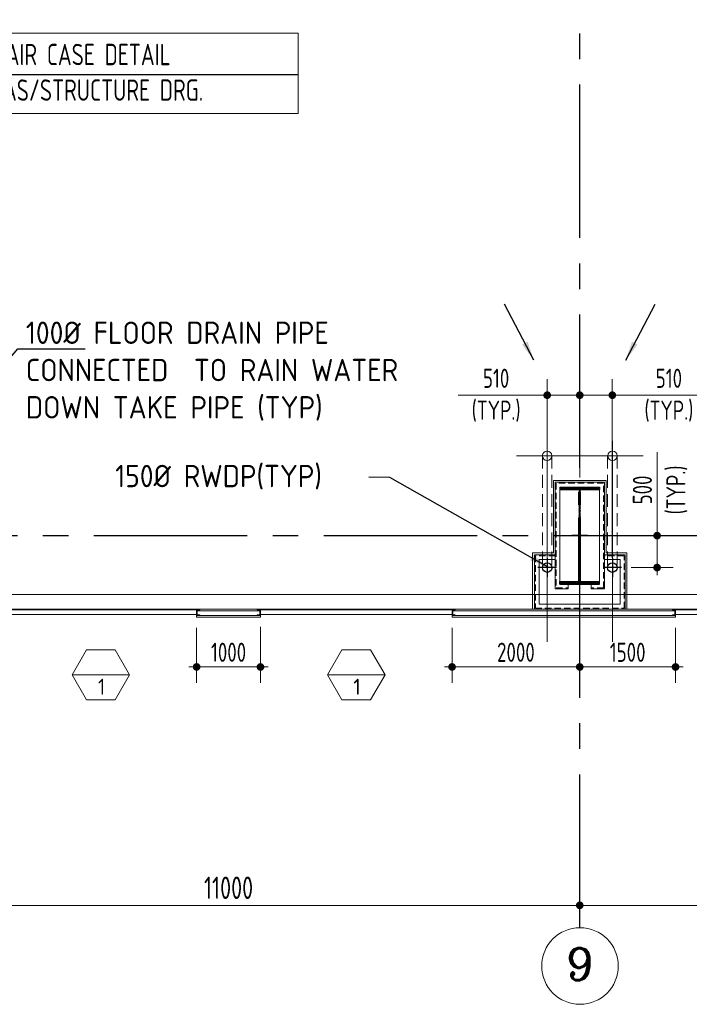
# Model space of a CAD drawing. Extents: x -287416 to 4934791, y -504132 to 1826789.
# Tile 182 of 256: x 536562 to 547049, y 156501 to 171918. Entities that reach past the tile are written whole.
import ezdxf
from ezdxf.enums import TextEntityAlignment as Align

# ---------------------------------------------------------------- set-up
doc = ezdxf.new("R2010")
doc.units = 0
doc.header["$LTSCALE"] = 800
doc.header["$MEASUREMENT"] = 0
for name, pattern in [('CENTER', [2, 1.25, -0.25, 0.25, -0.25]), ('CENTER2', [1.125, 0.75, -0.125, 0.125, -0.125]), ('DASHED', [0.75, 0.5, -0.25]), ('HIDDEN', [0.375, 0.25, -0.125])]:
    doc.linetypes.add(name, pattern=pattern)
doc.layers.get('0').update_dxf_attribs({"linetype": 'CONTINUOUS'})
doc.layers.get('DEFPOINTS').update_dxf_attribs({"linetype": 'CONTINUOUS'})
for name, color, linetype, lineweight in [('2CON', 1, 'CONTINUOUS', 13), ('A-WIN TAG', 3, 'CONTINUOUS', 13), ('CL LINE', 253, 'CONTINUOUS', 13), ('CLAD-1', 3, 'CONTINUOUS', 15), ('CLAD-2', 40, 'CONTINUOUS', 13), ('CONCRETE', 4, 'CONTINUOUS', 15), ('D', 2, 'CONTINUOUS', 15), ('DIM', 4, 'CONTINUOUS', 15), ('dimension line', 4, 'CONTINUOUS', 18), ('GIRDER', 11, 'CONTINUOUS', 9), ('GIRDER DOTTED', 9, 'DASHED', 5), ('LEADER', 4, 'CONTINUOUS', 15), ('STEEL', 6, 'CONTINUOUS', 15), ('T', 3, 'CONTINUOUS', 15), ('TEXT', 3, 'CONTINUOUS', 15), ('WIN', 31, 'CONTINUOUS', 13)]:
    doc.layers.add(name, color=color, linetype=linetype, lineweight=lineweight)
for name, color, linetype in [('CL', 2, 'CENTER2'), ('COL', 1, 'CENTER'), ('GRID', 8, 'CENTER'), ('RAINWATER', 2, 'CONTINUOUS')]:
    doc.layers.add(name, color=color, linetype=linetype)
doc.styles.add('nik', font='isocp.shx')
doc.styles.add('ROMANC', font='romanc')
doc.styles.add('ROMANS', font='ISO9.shx', dxfattribs={"width": 0.8})
doc.styles.add('S3', font='ROMANS1.SHX', dxfattribs={"width": 0.8})
doc.styles.get("Standard").update_dxf_attribs({"font": 'ISO9'})
doc.dimstyles.new('270-TA-100', dxfattribs={"dimscale": 150, "dimtxt": 400, "dimasz": 2, "dimexe": 0.75, "dimexo": 1, "dimgap": 1, "dimtad": 1, "dimdec": 0, "dimzin": 12, "dimdsep": 46, "dimtxsty": 'ROMANS', "dimcen": 0, "dimclrd": 256, "dimclre": 256, "dimclrt": 6, "dimadec": 1, "dimazin": 3, "dimtfac": 1, "dimtdec": 0, "dimtix": 1, "dimtmove": 2, "dimatfit": 0, "dimfxl": 1.25, "dimarcsym": 2})
doc.dimstyles.new('barka', dxfattribs={"dimscale": 100, "dimtxt": 3.5, "dimasz": 1.2, "dimexe": 2.5, "dimexo": 2.5, "dimgap": 1, "dimtad": 1, "dimdsep": 46, "dimtxsty": 'ROMANS', "dimblk": 'DDOT1', "dimcen": 0, "dimclrd": 256, "dimclre": 256, "dimclrt": 2, "dimadec": 0, "dimazin": 2, "dimtp": 0.1, "dimtm": 0.1, "dimtfac": 0.71, "dimtmove": 2, "dimatfit": 3, "dimlwd": -1, "dimlwe": -1, "dimarcsym": 0})
doc.dimstyles.new('barka INTERNAL DIM', dxfattribs={"dimscale": 100, "dimtxt": 3, "dimasz": 1.2, "dimexe": 2.5, "dimexo": 1.5, "dimgap": 0.8, "dimtad": 1, "dimdsep": 46, "dimtxsty": 'ROMANS', "dimblk": 'DDOT1', "dimcen": 0, "dimclrd": 256, "dimclre": 256, "dimclrt": 2, "dimadec": 0, "dimazin": 2, "dimtp": 0.1, "dimtm": 0.1, "dimtfac": 0.71, "dimtmove": 2, "dimatfit": 3, "dimlwd": -1, "dimlwe": -1, "dimarcsym": 0})
doc.dimstyles.get("Standard").update_dxf_attribs({"dimtxt": 0.18, "dimasz": 0.18, "dimexe": 0.18, "dimexo": 0.0625, "dimgap": 0.09, "dimtad": 0, "dimtih": 1, "dimtoh": 1, "dimdec": 4, "dimzin": 0, "dimdsep": 46, "dimtxsty": 'Standard', "dimcen": 0.09, "dimadec": 0, "dimazin": 0, "dimtfac": 1, "dimtdec": 4, "dimtofl": 0, "dimtmove": 0, "dimatfit": 3, "dimfxl": 1, "dimtolj": 1, "dimtzin": 0, "dimarcsym": 0})

# ---------------------------------------------------------------- blocks, each defined once
blk = doc.blocks.new('DDOT1')
blk.add_line((-1, 0), (1, 0))
at = {"const_width": 0.5}
blk.add_lwpolyline([(-0.25, 0, 1), (0.25, 0, 1)], format="xyb", close=True, dxfattribs=at)
blk = doc.blocks.new('*D69')
at = {"layer": 'DEFPOINTS', "color": 0, "transparency": 16777216}
for p in [(534333, 160122), (545333, 158050), (545333, 158050)]:
    blk.add_point(p, dxfattribs=at)
at = {"layer": 'dimension line', "transparency": 16777216}
for p, q in [((534333, 159872), (534333, 157800)), ((534453, 158050), (545213, 158050))]:
    blk.add_line(p, q, dxfattribs=at)
at = {"layer": 'dimension line', "transparency": 16777216, "xscale": 119.9999999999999, "yscale": 119.9999999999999, "zscale": 119.9999999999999, "rotation": 180}
blk.add_blockref('DDOT1', (534333, 158050), dxfattribs=at)
at = {"layer": 'dimension line', "transparency": 16777216, "xscale": 119.9999999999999, "yscale": 119.9999999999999, "zscale": 119.9999999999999}
blk.add_blockref('DDOT1', (545333, 158050), dxfattribs=at)
at = {"layer": 'dimension line', "color": 2, "transparency": 16777216, "insert": (539833, 158325), "char_height": 350, "attachment_point": 5, "style": 'ROMANS'}
blk.add_mtext('11000', dxfattribs=at)
blk = doc.blocks.new('A$C41E52089')
at = {"layer": 'COL'}
h = blk.add_hatch(dxfattribs=at)
h.set_pattern_fill('ANSI31', color=256, scale=100, style=0)
h.paths.add_polyline_path([(310, -720), (0, -720), (0, -760), (310, -760)])
h.paths.add_polyline_path([(0, -720), (-310, -720), (-310, -760), (0, -760)])
h.paths.add_polyline_path([(0, 0), (-13, 0), (-13, -720), (0, -720)])
h.paths.add_polyline_path([(0, 720), (-13, 720), (-13, 0), (0, 0)])
h.paths.add_polyline_path([(12, 0), (0, 0), (0, -720), (12, -720)])
h.paths.add_polyline_path([(12, 720), (0, 720), (0, 0), (12, 0)])
h.paths.add_polyline_path([(310, 760), (0, 760), (0, 720), (12, 720), (310, 720)])
h.paths.add_polyline_path([(0, 760), (-310, 760), (-310, 720), (0, 720)])
at = {"layer": 'COL', "color": 2}
for p, q in [((0, -800), (0, 800)), ((123, 0), (-123, 0))]:
    blk.add_line(p, q, dxfattribs=at)
at = {"layer": 'COL'}
for p, q in [((-310, 760), (310, 760)), ((-310, 760), (-310, 720)), ((-310, 720), (310, 720)), ((-13, -720), (-13, 720)), ((12, -720), (12, 720)), ((310, 760), (310, 720)), ((-310, -720), (310, -720)), ((-310, -760), (-310, -720)), ((-310, -760), (310, -760)), ((310, -760), (310, -720))]:
    blk.add_line(p, q, dxfattribs=at)
blk = doc.blocks.new('*D70')
at = {"layer": 'DEFPOINTS', "color": 0, "transparency": 16777216}
for p in [(545333, 158050), (555333, 158067), (555333, 158050)]:
    blk.add_point(p, dxfattribs=at)
at = {"layer": 'dimension line', "transparency": 16777216}
for p, q in [((545453, 158050), (555213, 158050)), ((555333, 157817), (555333, 157800))]:
    blk.add_line(p, q, dxfattribs=at)
at = {"layer": 'dimension line', "transparency": 16777216, "xscale": 119.9999999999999, "yscale": 119.9999999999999, "zscale": 119.9999999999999, "rotation": 180}
blk.add_blockref('DDOT1', (545333, 158050), dxfattribs=at)
at = {"layer": 'dimension line', "transparency": 16777216, "xscale": 119.9999999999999, "yscale": 119.9999999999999, "zscale": 119.9999999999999}
blk.add_blockref('DDOT1', (555333, 158050), dxfattribs=at)
at = {"layer": 'dimension line', "color": 2, "transparency": 16777216, "insert": (550333, 158325), "char_height": 350, "attachment_point": 5, "style": 'ROMANS'}
blk.add_mtext('10000', dxfattribs=at)
blk = doc.blocks.new('clad supp')
at = {"layer": 'STEEL'}
for p, q in [((50, 100), (0, 100)), ((0, 100), (0, 0)), ((0, 0), (50, 0))]:
    blk.add_line(p, q, dxfattribs=at)
blk.add_lwpolyline([(50, 0), (50, 9, 0.397434), (48, 11), (12, 15, -0.397434), (10, 17), (10, 83, -0.397434), (12, 85), (48, 89, 0.397434), (50, 91), (50, 100)], format="xyb", dxfattribs=at)
blk = doc.blocks.new('column cladding-1a')
at = {"layer": 'CLAD-2', "flags": 128}
for points in [[(-413, 863), (-413, -272), (-738, -272)], [(413, 863), (-413, 863)], [(413, 863), (413, -272), (738, -272)], [(-738, -272), (-738, -1150)], [(738, -1150), (738, -272)]]:
    blk.add_lwpolyline(points, dxfattribs=at)
at = {"layer": 'GIRDER'}
for p, q in [((-385, 835), (-385, -835)), ((385, 835), (385, -835)), ((-310, 760), (-310, -760)), ((310, 760), (310, -760)), ((-385, -300), (-710, -300)), ((385, -300), (710, -300)), ((-385, -375), (-635, -375)), ((385, -375), (635, -375)), ((-310, -760), (-180, -760)), ((-180, -760), (-180, -835)), ((310, -760), (180, -760)), ((180, -760), (180, -835)), ((-385, -835), (-180, -835)), ((385, -835), (180, -835))]:
    blk.add_line(p, q, dxfattribs=at)
for points in [[(385, 835), (-385, 835)], [(310, 760), (-310, 760)], [(-710, -300), (-710, -1150), (710, -1150), (710, -300)], [(-635, -375), (-635, -1075), (635, -1075), (635, -375)]]:
    blk.add_lwpolyline(points, dxfattribs=at)
at = {"layer": 'GIRDER DOTTED', "ltscale": 0.25}
for p, q in [((-370, 820), (-370, -820)), ((370, 820), (-370, 820)), ((370, -820), (370, 820)), ((-385, -315), (-695, -315)), ((-695, -315), (-695, -1135)), ((695, -315), (385, -315)), ((695, -1135), (695, -315)), ((-370, -820), (-180, -820)), ((370, -820), (180, -820)), ((-695, -1135), (695, -1135))]:
    blk.add_line(p, q, dxfattribs=at)
blk = doc.blocks.new('*D400')
at = {"layer": 'DEFPOINTS', "color": 0, "transparency": 16777216}
for p in [(543333, 162545), (545333, 162545), (545333, 161783)]:
    blk.add_point(p, dxfattribs=at)
at = {"layer": 'DIM', "transparency": 16777216}
for p, q in [((543333, 162395), (543333, 161533)), ((545333, 162395), (545333, 161533)), ((543453, 161783), (545213, 161783))]:
    blk.add_line(p, q, dxfattribs=at)
at = {"layer": 'DIM', "transparency": 16777216, "xscale": 119.9999999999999, "yscale": 119.9999999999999, "zscale": 119.9999999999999, "rotation": 180}
blk.add_blockref('DDOT1', (543333, 161783), dxfattribs=at)
at = {"layer": 'DIM', "transparency": 16777216, "xscale": 119.9999999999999, "yscale": 119.9999999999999, "zscale": 119.9999999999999}
blk.add_blockref('DDOT1', (545333, 161783), dxfattribs=at)
at = {"layer": 'DIM', "color": 2, "transparency": 16777216, "insert": (544333, 162013), "char_height": 300, "attachment_point": 5, "style": 'ROMANS'}
blk.add_mtext('2000', dxfattribs=at)
blk = doc.blocks.new('*D401')
at = {"layer": 'DEFPOINTS', "color": 0, "transparency": 16777216}
for p in [(545333, 162545), (546833, 162545), (546833, 161783)]:
    blk.add_point(p, dxfattribs=at)
at = {"layer": 'DIM', "transparency": 16777216}
for p, q in [((545333, 162395), (545333, 161533)), ((546833, 162395), (546833, 161533)), ((545453, 161783), (546713, 161783))]:
    blk.add_line(p, q, dxfattribs=at)
at = {"layer": 'DIM', "transparency": 16777216, "xscale": 119.9999999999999, "yscale": 119.9999999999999, "zscale": 119.9999999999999, "rotation": 180}
blk.add_blockref('DDOT1', (545333, 161783), dxfattribs=at)
at = {"layer": 'DIM', "transparency": 16777216, "xscale": 119.9999999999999, "yscale": 119.9999999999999, "zscale": 119.9999999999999}
blk.add_blockref('DDOT1', (546833, 161783), dxfattribs=at)
at = {"layer": 'DIM', "color": 2, "transparency": 16777216, "insert": (546083, 162013), "char_height": 300, "attachment_point": 5, "style": 'ROMANS'}
blk.add_mtext('1500', dxfattribs=at)
blk = doc.blocks.new('*D543')
at = {"layer": 'DEFPOINTS', "color": 0, "transparency": 16777216}
for p in [(545988, 163839), (546544, 163839), (545988, 163339, 100)]:
    blk.add_point(p, dxfattribs=at)
at = {"layer": 'DIM', "transparency": 16777216}
for p, q in [((546544, 163839), (546544, 165148)), ((546138, 163839), (546794, 163839)), ((546544, 163459), (546544, 163719)), ((546138, 163339), (546794, 163339))]:
    blk.add_line(p, q, dxfattribs=at)
at = {"layer": 'DIM', "transparency": 16777216, "xscale": 119.9999999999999, "yscale": 119.9999999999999, "zscale": 119.9999999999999}
for p, rotation in [((546544, 163839), 90), ((546544, 163339), 270)]:
    blk.add_blockref('DDOT1', p, dxfattribs=dict(at, rotation=rotation))
at = {"layer": 'DIM', "color": 2, "transparency": 16777216, "char_height": 300, "attachment_point": 5, "rotation": 90, "style": 'ROMANS'}
for s, insert in [('(TYP.)', (546853, 164554)), ('500', (546314, 164554))]:
    blk.add_mtext(s, dxfattribs=dict(at, insert=insert))
blk = doc.blocks.new('*D544')
at = {"layer": 'DEFPOINTS', "color": 0, "transparency": 16777216}
for p in [(544823, 166038), (545333, 164599), (544823, 163339)]:
    blk.add_point(p, dxfattribs=at)
at = {"layer": 'DIM', "transparency": 16777216}
for p, q in [((544823, 163489), (544823, 166288)), ((545333, 164749), (545333, 166288)), ((544823, 166038), (543429, 166038)), ((545213, 166038), (544943, 166038))]:
    blk.add_line(p, q, dxfattribs=at)
at = {"layer": 'DIM', "transparency": 16777216, "xscale": 119.9999999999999, "yscale": 119.9999999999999, "zscale": 119.9999999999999, "rotation": 180}
blk.add_blockref('DDOT1', (544823, 166038), dxfattribs=at)
at = {"layer": 'DIM', "transparency": 16777216, "xscale": 119.9999999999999, "yscale": 119.9999999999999, "zscale": 119.9999999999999}
blk.add_blockref('DDOT1', (545333, 166038), dxfattribs=at)
at = {"layer": 'DIM', "color": 2, "transparency": 16777216, "insert": (544023, 166038), "char_height": 300, "attachment_point": 5, "style": 'ROMANS'}
blk.add_mtext('510\\P(TYP.)', dxfattribs=at)
blk = doc.blocks.new('*D545')
at = {"layer": 'DEFPOINTS', "color": 0, "transparency": 16777216}
for p in [(545843, 166038), (545333, 164599), (545843, 163339)]:
    blk.add_point(p, dxfattribs=at)
at = {"layer": 'DIM', "transparency": 16777216}
for p, q in [((545333, 164749), (545333, 166288)), ((545843, 163489), (545843, 166288)), ((545453, 166038), (545723, 166038)), ((545843, 166038), (547323, 166038))]:
    blk.add_line(p, q, dxfattribs=at)
at = {"layer": 'DIM', "transparency": 16777216, "xscale": 119.9999999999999, "yscale": 119.9999999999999, "zscale": 119.9999999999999}
for p, rotation in [((545333, 166038), 179.9999998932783), ((545843, 166038), 359.9999998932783)]:
    blk.add_blockref('DDOT1', p, dxfattribs=dict(at, rotation=rotation))
at = {"layer": 'DIM', "color": 2, "transparency": 16777216, "insert": (546729, 166038), "char_height": 300, "attachment_point": 5, "rotation": 360, "style": 'ROMANS'}
blk.add_mtext('510\\P(TYP.)', dxfattribs=at)
blk = doc.blocks.new('*D551')
at = {"layer": 'DEFPOINTS', "color": 0, "transparency": 16777216}
for p in [(539333, 162545), (540333, 162561), (540333, 161783)]:
    blk.add_point(p, dxfattribs=at)
at = {"layer": 'DIM', "transparency": 16777216}
for p, q in [((539333, 162395), (539333, 161533)), ((540333, 162411), (540333, 161533)), ((539453, 161783), (540213, 161783))]:
    blk.add_line(p, q, dxfattribs=at)
at = {"layer": 'DIM', "transparency": 16777216, "xscale": 119.9999999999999, "yscale": 119.9999999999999, "zscale": 119.9999999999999, "rotation": 180}
blk.add_blockref('DDOT1', (539333, 161783), dxfattribs=at)
at = {"layer": 'DIM', "transparency": 16777216, "xscale": 119.9999999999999, "yscale": 119.9999999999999, "zscale": 119.9999999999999}
blk.add_blockref('DDOT1', (540333, 161783), dxfattribs=at)
at = {"layer": 'DIM', "color": 2, "transparency": 16777216, "insert": (539833, 162013), "char_height": 300, "attachment_point": 5, "style": 'ROMANS'}
blk.add_mtext('1000', dxfattribs=at)

msp = doc.modelspace()

# ---------------------------------------------------------------- linework, layer by layer
at = {"layer": '2CON'}
for p, q in [((538283.3, 161659.1), (537383.3, 161659.1)), ((542283.3, 161659.1), (541383.3, 161659.1))]:
    msp.add_line(p, q, dxfattribs=at)
at = {"layer": 'A-WIN TAG'}
for points in [[(537608.3, 162048.8), (537383.3, 161659.1), (537608.3, 161269.4), (538058.3, 161269.4), (538283.3, 161659.1), (538058.3, 162048.8)], [(541608.3, 162048.8), (541383.3, 161659.1), (541608.3, 161269.4), (542058.3, 161269.4), (542283.3, 161659.1), (542058.3, 162048.8)]]:
    msp.add_lwpolyline(points, close=True, dxfattribs=at)
at = {"layer": 'CL'}
for p, q in [((544823.3, 163484.2), (544823.3, 163194.2)), ((545843.3, 163484.2, 100), (545843.3, 163194.2, 100)), ((544968.3, 163339.2), (544678.3, 163339.2)), ((545988.3, 163339.2, 100), (545698.3, 163339.2, 100))]:
    msp.add_line(p, q, dxfattribs=at)
at = {"layer": 'CL LINE', "ltscale": 2}
for p, q in [((544823.3, 162176.3, 100), (544823.3, 165321.6, 100)), ((545843.3, 162176.3, 100), (545843.4, 165321.6, 100)), ((544341.1, 165089.2, 100), (546325.5, 165089.2, 100))]:
    msp.add_line(p, q, dxfattribs=at)
at = {"layer": 'CLAD-1'}
for p, q in [((539333.3, 162589.2), (539333.3, 162561.2)), ((540333.3, 162589.2), (540333.3, 162561.2)), ((543333.3, 162589.2), (543333.3, 162561.2)), ((546833.3, 162589.2), (546833.3, 162561.2))]:
    msp.add_line(p, q, dxfattribs=at)
at = {"layer": 'CLAD-1', "flags": 128}
for points in [[(540333.3, 162589.2), (539333.3, 162589.2)], [(540333.3, 162561.2), (539333.3, 162561.2)], [(546833.3, 162589.2), (543333.3, 162589.2)], [(546833.3, 162561.2), (543333.3, 162561.2)]]:
    msp.add_lwpolyline(points, dxfattribs=at)
at = {"layer": 'CLAD-2', "flags": 128}
for points in [[(540333.3, 162689.2), (539333.3, 162689.2)], [(540333.3, 162661.2), (539333.3, 162661.2)], [(546833.3, 162689.2), (543333.3, 162689.2)], [(546833.3, 162661.2), (543333.3, 162661.2)]]:
    msp.add_lwpolyline(points, dxfattribs=at)
at = {"layer": 'CONCRETE', "flags": 128}
for points in [[(555933.3, 187851.8), (555933.3, 162689.2), (461733.3, 162689.2), (461733.3, 189989.2), (462218.3, 189989.2)], [(555703.3, 187749.2), (555703.3, 162919.2), (461963.3, 162919.2), (461963.3, 189759.2), (462218.3, 189759.2)]]:
    msp.add_lwpolyline(points, dxfattribs=at)
at = {"layer": 'D', "linetype": 'HIDDEN'}
for p, q in [((544747.6, 165089.2, 100), (544747.5, 163333.3, 100)), ((544897.5, 165089.2, 100), (544897.5, 163333.3, 100)), ((545769.1, 165089.2, 100), (545769.1, 163333.3, 100)), ((545919.1, 165089.2, 100), (545919.1, 163333.3, 100))]:
    msp.add_line(p, q, dxfattribs=at)
at = {"layer": 'D'}
for centre in [(544821.4, 165089.2, 100), (545845.2, 165089.2, 100)]:
    msp.add_circle(centre, 75, dxfattribs=at)
at = {"layer": 'GRID', "linetype": 'CENTER2', "ltscale": 4}
for p, q in [((545333.3, 157700.7), (545333.3, 224241.5)), ((530525.1, 163839.2), (570553.6, 163839.2))]:
    msp.add_line(p, q, dxfattribs=at)
at = {"layer": 'RAINWATER'}
for centre in [(544823.3, 163339.2, -100), (545843.3, 163339.2)]:
    msp.add_circle(centre, 75, dxfattribs=at)
at = {"layer": 'TEXT'}
for points in [[(535142.3, 171704.4), (540924.4, 171704.4), (540924.4, 170450.4), (535142.3, 170450.4)], [(540924.4, 171704.4), (535142.3, 171704.4), (535142.3, 170450.4), (540924.4, 170450.4)]]:
    msp.add_lwpolyline(points, close=True, dxfattribs=at)
msp.add_circle((545336.8, 157100.7), 600, dxfattribs=at)
at = {"layer": 'WIN'}
for p, q in [((539333.3, 162676.7), (536333.3, 162676.7)), ((540333.3, 162676.7), (543333.3, 162676.7)), ((549833.3, 162676.7), (546833.3, 162676.7)), ((539333.3, 162601.7), (536333.3, 162601.7)), ((540333.3, 162601.7), (543333.3, 162601.7)), ((549833.3, 162601.7), (546833.3, 162601.7))]:
    msp.add_line(p, q, dxfattribs=at)

# ---------------------------------------------------------------- block references
at = {"layer": 'CL'}
msp.add_blockref('column cladding-1a', (545333.3, 163839.2), dxfattribs=at)
at = {"layer": 'COL'}
msp.add_blockref('A$C41E52089', (545333.3, 163839.2), dxfattribs=at)
at = {"layer": 'STEEL', "xscale": -1, "rotation": 180}
for p in [(539333.3, 162689.2), (543333.3, 162689.2)]:
    msp.add_blockref('clad supp', p, dxfattribs=at)
at = {"layer": 'STEEL', "rotation": 180}
for p in [(540333.3, 162689.2), (546833.3, 162689.2)]:
    msp.add_blockref('clad supp', p, dxfattribs=at)

# ---------------------------------------------------------------- texts
at = {"layer": 'A-WIN TAG'}
for p in [(537844.9, 161473.3), (541844.9, 161473.3)]:
    msp.add_text('1', height=250, dxfattribs=at).set_placement(p, align=Align.MIDDLE)
at = {"layer": 'T', "insert": (549085.3, 167303.5), "char_height": 300, "attachment_point": 1, "style": 'ROMANC'}
msp.add_mtext_dynamic_manual_height_columns('\\pi185.97;CUTOUT \\P\\pi643.11;FOR \\P\\pi350.26;PANEL \\P\\pi-71.172;HANDLING', width=2143.37, gutter_width=2000, heights=[0], dxfattribs=at)
at = {"layer": 'T', "insert": (494565.1, 165513.1), "char_height": 350, "width": 7987.484, "attachment_point": 1, "style": 'S3'}
msp.add_mtext('\\pi1027.1;OPENING FOR LPBP VALVES', dxfattribs=at)
at = {"layer": 'TEXT', "style": 'ROMANC'}
msp.add_text('9', height=500, dxfattribs=at).set_placement((545330.8, 157131.1), align=Align.MIDDLE)
at = {"layer": 'TEXT', "attachment_point": 1}
for s, insert, char_height, width, style in [('FOR STAIR CASE DETAIL \\PREFER AS/STRUCTURE DRG.', (535233.1, 171539.6), 334.327, 6121.605, 'ROMANS'), ('100%%C FLOOR DRAIN PIPE  CONNECTED  TO RAIN WATER DOWN TAKE PIPE (TYP) ', (536658.2, 167190.6), 350, 6491.683, 'nik')]:
    msp.add_mtext(s, dxfattribs=dict(at, insert=insert, char_height=char_height, width=width, style=style))
at = {"layer": 'TEXT', "insert": (538056.6, 164947.3), "char_height": 350, "width": 3795.971, "attachment_point": 1, "rotation": 359.99999, "style": 'nik'}
msp.add_mtext('150%%C RWDP(TYP)', dxfattribs=at)

# ---------------------------------------------------------------- dimensions: what is measured, and where the dimension line sits
at = {"layer": 'DIM'}
dim = msp.add_linear_dim(base=(544823.3, 166038.2), p1=(545333.3, 164599.2), p2=(544823.3, 163339.2), text='<>\\X(TYP.)', dimstyle='barka INTERNAL DIM', override={"dimdec": 0, "dimtmove": 0}, dxfattribs=at)
dim.commit()
dim.dimension.update_dxf_attribs({"geometry": '*D544', "text_midpoint": (544023.3, 166038.2), "dimtype": 160})
dim = msp.add_linear_dim(base=(545843.3, 166038.2), p1=(545333.3, 164599.2), p2=(545843.3, 163339.2), angle=180, text='<>\\X(TYP.)', dimstyle='barka INTERNAL DIM', override={"dimdec": 0, "dimtmove": 0}, dxfattribs=at)
dim.commit()
dim.dimension.update_dxf_attribs({"geometry": '*D545', "text_midpoint": (546729, 166038.2), "dimtype": 160})
dim = msp.add_linear_dim(base=(546544.3, 163839.2), p1=(545988.3, 163339.2, 100), p2=(545988.3, 163839.2), angle=90, text='<>\\X(TYP.)', dimstyle='barka INTERNAL DIM', override={"dimdec": 0, "dimtmove": 0}, dxfattribs=at)
dim.commit()
dim.dimension.update_dxf_attribs({"geometry": '*D543', "text_midpoint": (546544.3, 164553.5)})
for base, p1, p2, picture, middle in [((540333.3, 161783.5), (539333.3, 162545.1), (540333.3, 162561.2), '*D551', (539833.3, 162013.5)), ((545333.3, 161783.5), (543333.3, 162545.1), (545333.3, 162545.1), '*D400', (544333.3, 162013.5)), ((546833.3, 161783.5), (545333.3, 162545.1), (546833.3, 162545.1), '*D401', (546083.3, 162013.5))]:
    dim = msp.add_linear_dim(base=base, p1=p1, p2=p2, dimstyle='barka INTERNAL DIM', override={"dimdec": 0, "dimtmove": 0}, dxfattribs=at)
    dim.commit()
    dim.dimension.update_dxf_attribs({"geometry": picture, "text_midpoint": middle})
at = {"layer": 'dimension line'}
for base, p1, p2, picture, middle in [((545333.3, 158049.9), (534333.3, 160122.4), (545333.3, 158049.9), '*D69', (539833.3, 158324.9)), ((555333.3, 158049.9), (545333.3, 158049.9), (555333.3, 158066.9), '*D70', (550333.3, 158324.9))]:
    dim = msp.add_linear_dim(base=base, p1=p1, p2=p2, dimstyle='barka', override={"dimdec": 0, "dimtmove": 0}, dxfattribs=at)
    dim.commit()
    dim.dimension.update_dxf_attribs({"geometry": picture, "text_midpoint": middle})

# ---------------------------------------------------------------- leaders
at = {"layer": 'LEADER'}
for points in [[(533308.1, 169957), (535142.3, 171061.9), (540924.4, 171061.9)], [(544612.3, 166587.9), (544155.2, 167463.1)], [(546054.3, 166587.9), (546511.4, 167463.1)]]:
    msp.add_leader(points, dimstyle='Standard', override={"dimtxt": 350, "dimasz": 300, "dimexe": 0, "dimexo": 0, "dimgap": 100, "dimtad": 0, "dimtih": 0, "dimtoh": 0, "dimdec": 0, "dimtxsty": 'ROMANS', "dimcen": 0, "dimclrd": 9, "dimclre": 9, "dimclrt": 256, "dimtdec": 0, "dimtix": 1, "dimtofl": 1, "dimatfit": 0}, dxfattribs=at)
for points in [[(534919.1, 164878.5), (536533.3, 166763.7), (537589.8, 166763.7)], [(544839.8, 163347.8), (542357.4, 164751.4), (542032.3, 164756.9)]]:
    msp.add_leader(points, dimstyle='270-TA-100', dxfattribs=at)

doc.saveas('drawing.dxf')
